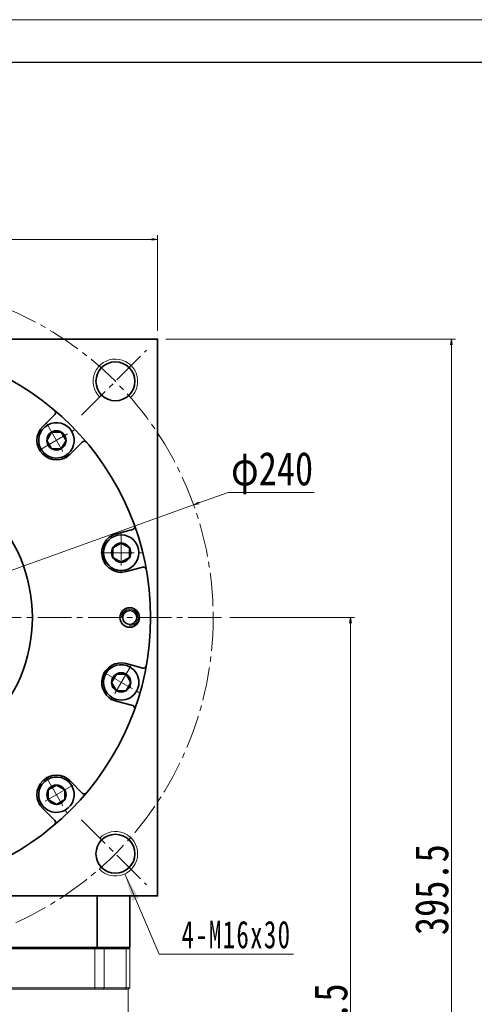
# Model space of a CAD drawing. Header units: millimetres. Extents: x 0 to 1302, y 19 to 930.
# Tile 7 of 7: x 837 to 1000, y 577 to 930. Entities that reach past the tile are written whole.
import ezdxf

# ---------------------------------------------------------------- set-up
doc = ezdxf.new("R2010")
doc.units = ezdxf.units.MM
doc.set_wipeout_variables(frame=1)
doc.linetypes.add('点画线', pattern=[18, 12, -2, 2, -2])
for name, color, linetype, lineweight in [('中心线层', 1, '点画线', 18), ('图框_外框线', 7, 'Continuous', 18), ('尺寸线层', 3, 'Continuous', 18), ('粗实线层', 7, 'Continuous', 35)]:
    doc.layers.add(name, color=color, linetype=linetype, lineweight=lineweight)
doc.styles.add('宋体', font='SimSun.ttf', dxfattribs={"width": 0.8})
doc.styles.add('标准', font='SimSun.ttf', dxfattribs={"width": 0.667})
doc.dimstyles.new('A水平标注$0', dxfattribs={"dimtxt": 3.5, "dimasz": 2, "dimexe": 1.5, "dimexo": 3, "dimgap": 1.1, "dimtad": 1, "dimtoh": 1, "dimdec": 4, "dimdsep": 46, "dimtxsty": '宋体', "dimblk": 'OPEN', "dimcen": 3, "dimclrd": 3, "dimclre": 3, "dimclrt": 6, "dimadec": 0, "dimazin": 0, "dimtm": 1e-09, "dimtfac": 1, "dimtdec": 4, "dimtix": 1, "dimtmove": 0, "dimatfit": 3, "dimldrblk": 'OPEN', "dimfxl": 0, "dimlwd": 13, "dimlwe": 13, "dimarcsym": 0})
doc.dimstyles.new('D直径标注φ25', dxfattribs={"dimtxt": 3.5, "dimasz": 2, "dimexe": 1, "dimexo": 3, "dimtad": 1, "dimtoh": 1, "dimdec": 1, "dimdsep": 46, "dimtxsty": '宋体', "dimblk": 'OPEN', "dimcen": 3, "dimclrd": 3, "dimclre": 3, "dimclrt": 130, "dimadec": 0, "dimazin": 0, "dimtm": 1e-09, "dimtfac": 1, "dimtdec": 1, "dimtmove": 0, "dimatfit": 0, "dimldrblk": 'OPEN', "dimfxl": 0, "dimlwd": 13, "dimlwe": 13, "dimarcsym": 0})

# ---------------------------------------------------------------- blocks, each defined once
blk = doc.blocks.new('_Open')
at = {"color": 0, "linetype": 'ByBlock', "lineweight": -2}
for p, q in [((-1, 0.17), (0, 0)), ((-1, -0.17), (0, 0)), ((0, 0), (-1, 0))]:
    blk.add_line(p, q, dxfattribs=at)
blk = doc.blocks.new('*D12')
at = {"layer": 'Defpoints', "color": 0, "transparency": 16777216}
for p in [(886.39, 851.57), (686.39, 815.72), (886.39, 815.72)]:
    blk.add_point(p, dxfattribs=at)
at = {"layer": '尺寸线层', "color": 3, "lineweight": 13, "transparency": 16777216}
for p, q in [((686.39, 818.72), (686.39, 853.07)), ((886.39, 818.72), (886.39, 853.07)), ((688.39, 851.57), (884.39, 851.57))]:
    blk.add_line(p, q, dxfattribs=at)
at = {"layer": '尺寸线层', "color": 3, "lineweight": 13, "transparency": 16777216, "xscale": 2, "yscale": 2, "zscale": 2, "rotation": 180}
blk.add_blockref('_Open', (686.39, 851.57), dxfattribs=at)
at = {"layer": '尺寸线层', "color": 3, "lineweight": 13, "transparency": 16777216, "xscale": 2, "yscale": 2, "zscale": 2}
blk.add_blockref('_Open', (886.39, 851.57), dxfattribs=at)
at = {"layer": '尺寸线层', "color": 6, "transparency": 16777216, "insert": (786.39, 858.57), "char_height": 12, "attachment_point": 5, "style": '宋体', "bg_fill": 3, "box_fill_scale": 1.1, "bg_fill_color": 256, "bg_fill_true_color": 13158600, "bg_fill_transparency": 0}
blk.add_mtext('200', dxfattribs=at)
blk = doc.blocks.new('*D14')
at = {"layer": 'Defpoints', "color": 0, "transparency": 16777216}
for p in [(899.36, 756.21), (673.43, 675.23)]:
    blk.add_point(p, dxfattribs=at)
at = {"layer": '尺寸线层', "color": 3, "lineweight": 13, "transparency": 16777216}
for p, q in [((901.24, 756.89), (911.84, 760.69)), ((911.84, 760.69), (942.76, 760.69)), ((673.43, 675.23), (899.36, 756.21)), ((671.55, 674.55), (669.67, 673.88))]:
    blk.add_line(p, q, dxfattribs=at)
at = {"layer": '尺寸线层', "color": 3, "lineweight": 13, "transparency": 16777216, "xscale": 2, "yscale": 2, "zscale": 2}
for p, rotation in [((899.36, 756.21), 199.7213651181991), ((673.43, 675.23), 19.72136511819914)]:
    blk.add_blockref('_Open', p, dxfattribs=dict(at, rotation=rotation))
at = {"layer": '尺寸线层', "color": 130, "transparency": 16777216, "insert": (927.61, 767.58), "char_height": 12, "attachment_point": 5, "style": '宋体'}
blk.add_mtext('φ240', dxfattribs=at)
blk = doc.blocks.new('*D15')
at = {"layer": 'Defpoints', "color": 0, "transparency": 16777216}
for p in [(909.39, 715.72), (875.59, 420.22), (955.77, 420.22)]:
    blk.add_point(p, dxfattribs=at)
at = {"layer": '尺寸线层', "color": 3, "lineweight": 13, "transparency": 16777216}
for p, q in [((912.39, 715.72), (957.27, 715.72)), ((955.77, 713.72), (955.77, 422.22)), ((878.59, 420.22), (957.27, 420.22))]:
    blk.add_line(p, q, dxfattribs=at)
at = {"layer": '尺寸线层', "color": 3, "lineweight": 13, "transparency": 16777216, "xscale": 2, "yscale": 2, "zscale": 2}
for p, rotation in [((955.77, 715.72), 90), ((955.77, 420.22), 270)]:
    blk.add_blockref('_Open', p, dxfattribs=dict(at, rotation=rotation))
at = {"layer": '尺寸线层', "color": 6, "transparency": 16777216, "insert": (948.77, 567.97), "char_height": 12, "attachment_point": 5, "rotation": 90, "style": '宋体'}
blk.add_mtext('295.5', dxfattribs=at)
blk = doc.blocks.new('*D16')
at = {"layer": 'Defpoints', "color": 0, "transparency": 16777216}
for p in [(886.39, 815.72), (992.09, 815.72), (875.59, 420.22)]:
    blk.add_point(p, dxfattribs=at)
at = {"layer": '尺寸线层', "color": 3, "lineweight": 13, "transparency": 16777216}
for p, q in [((889.39, 815.72), (993.59, 815.72)), ((992.09, 422.22), (992.09, 813.72)), ((878.59, 420.22), (993.59, 420.22))]:
    blk.add_line(p, q, dxfattribs=at)
at = {"layer": '尺寸线层', "color": 3, "lineweight": 13, "transparency": 16777216, "xscale": 2, "yscale": 2, "zscale": 2}
for p, rotation in [((992.09, 815.72), 90), ((992.09, 420.22), 270)]:
    blk.add_blockref('_Open', p, dxfattribs=dict(at, rotation=rotation))
at = {"layer": '尺寸线层', "color": 6, "transparency": 16777216, "insert": (985.09, 617.97), "char_height": 12, "attachment_point": 5, "rotation": 90, "style": '宋体'}
blk.add_mtext('395.5', dxfattribs=at)
blk = doc.blocks.new('*X7')
at = {"layer": '尺寸线层', "linetype": 'Continuous'}
blk.add_hatch(color=0, dxfattribs=at).paths.add_polyline_path([(-15.45, 28.83), (-10.39, 20.23), (-12.66, 19.25)], flags=0)
at = {"layer": '尺寸线层', "color": 0, "linetype": 'Continuous'}
blk.add_line((-15.45, 28.83), (-3, 0), dxfattribs=at)
at = {"layer": '尺寸线层', "color": 0}
for p, q in [((-3, 0), (0, 0)), ((0, 0), (45.22, 0)), ((0, 0), (0, 0))]:
    blk.add_line(p, q, dxfattribs=at)
at = {"layer": '尺寸线层', "color": 0, "insert": (4.95, 1.98), "char_height": 9.9, "width": 80.5381, "attachment_point": 7, "line_spacing_factor": 1.15057, "style": '标准'}
blk.add_mtext('\\T1.1;4-M16x30', dxfattribs=at)
blk = doc.blocks.new('*X8')
at = {"layer": '中心线层', "linetype": '点画线', "lineweight": 18}
for p, q in [((0, -7.37), (0, 7.37)), ((-7.37, 0), (7.37, 0))]:
    blk.add_line(p, q, dxfattribs=at)
at = {"layer": '粗实线层'}
for p, q in [((-3.46, 0), (-1.73, 3)), ((-3.46, 0), (-1.73, -3)), ((-1.73, 3), (1.73, 3)), ((3.46, 0), (1.73, 3)), ((3.46, 0), (1.73, 3)), ((3.46, 0), (1.73, -3)), ((-1.73, -3), (1.73, -3))]:
    blk.add_line(p, q, dxfattribs=at)
blk.add_circle((0, 0), 3.46, dxfattribs=at)
for start, end in [(0, 180), (180, 360)]:
    blk.add_arc((0, 0), 6.37, start, end, dxfattribs=at)

msp = doc.modelspace()

# ---------------------------------------------------------------- linework, layer by layer
at = {"color": 7, "linetype": 'Continuous', "lineweight": 15}
for p, q in [((863.85378, 597.21974), (708.93444, 597.21974)), ((708.93444, 596.71973), (863.85378, 596.71973)), ((866.88481, 597.21974), (863.85378, 597.21974)), ((863.85378, 596.71973), (863.85378, 597.21974)), ((863.85378, 596.71973), (867.22159, 596.71973)), ((863.85378, 596.71973), (863.85378, 582.71974)), ((867.22159, 596.71973), (866.88481, 597.21974)), ((874.7202, 597.21974), (866.88481, 597.21974)), ((867.22159, 582.71974), (867.22159, 596.71973)), ((867.22159, 596.71973), (875.08977, 596.71973)), ((875.08977, 596.71973), (874.7202, 597.21974)), ((875.89411, 597.21974), (874.7202, 597.21974)), ((875.08977, 596.71973), (875.08977, 582.71974)), ((875.08977, 596.71973), (876.39411, 596.71973)), ((875.89411, 597.21974), (876.39411, 596.71973)), ((876.39411, 582.71974), (876.39411, 596.71973)), ((863.85378, 582.71974), (708.93444, 582.71974)), ((786.39411, 582.21974), (863.85378, 582.21974)), ((867.22159, 582.71974), (863.85378, 582.71974)), ((863.85378, 582.21974), (863.85378, 582.71974)), ((863.85378, 582.21974), (866.88481, 582.21974)), ((866.88481, 582.21974), (867.22159, 582.71974)), ((866.88481, 582.21974), (874.7202, 582.21974)), ((875.08977, 582.71974), (867.22159, 582.71974)), ((874.7202, 582.21974), (875.08977, 582.71974)), ((874.7202, 582.21974), (875.89411, 582.21974)), ((876.39411, 582.71974), (875.08977, 582.71974)), ((876.39411, 582.71974), (875.89411, 582.21974)), ((875.89411, 582.21974), (875.89411, 544.71973))]:
    msp.add_line(p, q, dxfattribs=at)
at = {"layer": '中心线层'}
for p, q in [((859.07852, 788.40414), (882.45059, 811.77622)), ((663.39411, 715.71974), (909.39411, 715.71974)), ((859.07852, 643.03533), (882.45059, 619.66326))]:
    msp.add_line(p, q, dxfattribs=at)
msp.add_circle((786.39411, 715.71974), 120, dxfattribs=at)
at = {"layer": '图框_外框线', "color": 3}
msp.add_lwpolyline([(6.83199, 19.1333), (1295.59018, 19.1333), (1295.59018, 930.46945), (6.83199, 930.46945)], close=True, dxfattribs=at)
at = {"layer": '图框_外框线', "color": 3, "lineweight": 25}
msp.add_lwpolyline([(83.54378, 34.47566), (1280.24782, 34.47566), (1280.24782, 915.12709), (83.54378, 915.12709)], close=True, dxfattribs=at)
at = {"layer": '粗实线层'}
for p, q in [((845.08398, 784.30909), (849.44528, 788.6704)), ((854.98347, 774.4096), (859.34478, 778.77091)), ((871.5157, 745.77493), (877.47336, 747.37128)), ((875.13917, 732.25197), (881.09683, 733.84832)), ((875.13917, 699.1875), (881.09683, 697.59115)), ((871.5157, 685.66454), (877.47336, 684.06819)), ((854.98347, 657.02987), (859.34478, 652.66856)), ((845.08398, 647.13038), (849.44528, 642.76907)), ((864.68366, 597.21974), (864.68366, 615.71974)), ((876.39411, 597.21974), (876.39411, 615.71974)), ((696.39411, 597.21974), (876.39411, 597.21974))]:
    msp.add_line(p, q, dxfattribs=at)
msp.add_lwpolyline([(686.39411, 615.71974), (686.39411, 815.71974), (886.39411, 815.71974), (886.39411, 615.71974)], close=True, dxfattribs=at)
for centre, radius in [((786.39411, 715.71974), 97.5), ((871.24693, 800.57255), 7), ((786.39411, 715.71974), 55), ((876.39411, 715.71974), 3.5), ((876.39411, 715.71974), 2.5), ((871.24693, 630.86692), 7)]:
    msp.add_circle(centre, radius, dxfattribs=at)
at = {"layer": '粗实线层', "lineweight": 18}
for centre, radius, start, end in [((871.24693, 800.57255), 8, 313.0897868, 225), ((876.39411, 715.71974), 3, 268.4228528, 180), ((871.24693, 630.86692), 8, 223.0897868, 135)]:
    msp.add_arc(centre, radius, start, end, dxfattribs=at)
at = {"layer": '粗实线层'}
for centre, radius, start, end in [((848.73818, 789.37751), 1, 315.0000394, 49.7552741), ((850.03372, 779.35935), 7, 135, 315), ((860.05189, 778.0638), 1, 40.2447259, 134.9999606), ((877.21454, 748.33721), 1, 285.0000394, 19.7552741), ((873.32744, 739.01345), 7, 105, 285), ((881.35565, 732.88239), 1, 10.2447259, 104.9999606), ((873.32744, 692.42602), 7, 75, 255), ((881.35565, 698.55708), 1, 255.0000394, 349.7552741), ((877.21454, 683.10226), 1, 340.2447259, 74.9999606), ((850.03372, 652.08013), 7, 45, 225), ((860.05189, 653.37567), 1, 225.0000394, 319.7552741), ((848.73818, 642.06196), 1, 310.2447259, 44.9999606)]:
    msp.add_arc(centre, radius, start, end, dxfattribs=at)

# ---------------------------------------------------------------- block references
at = {"layer": '尺寸线层'}
msp.add_blockref('*X7', (890.04703, 594.77287), dxfattribs=at)

# ---------------------------------------------------------------- dimensions: what is measured, and where the dimension line sits
dim = msp.add_diameter_dim_2p(p1=(673.43274, 675.22618), p2=(899.35549, 756.21329), dimstyle='D直径标注φ25', override={"dimtxt": 12, "dimpost": 'φ<>', "dimtfill": 0}, dxfattribs=at)
dim.commit()
dim.dimension.update_dxf_attribs({"geometry": '*D14', "text_midpoint": (927.61121, 760.68699), "dimtype": 163})
dim = msp.add_linear_dim(base=(955.77485, 420.21973), p1=(909.39411, 715.71974), p2=(875.59411, 420.21973), angle=270, dimstyle='A水平标注$0', override={"dimtxt": 12, "dimgap": 1, "dimtfill": 0}, dxfattribs=at)
dim.commit()
dim.dimension.update_dxf_attribs({"geometry": '*D15', "text_midpoint": (948.77485, 567.96973)})

# ---------------------------------------------------------------- next in the draw order: dimensions: what is measured, and where the dimension line sits
dim = msp.add_linear_dim(base=(886.39411, 851.57271), p1=(686.39411, 815.71974), p2=(886.39411, 815.71974), dimstyle='A水平标注$0', override={"dimtxt": 12, "dimgap": 1, "dimblk": 'Open', "dimtfill": 1, "dimtfillclr": 256}, dxfattribs=at)
dim.commit()
dim.dimension.update_dxf_attribs({"geometry": '*D12', "text_midpoint": (786.39411, 858.57271)})

# ---------------------------------------------------------------- next in the draw order: wipeouts: each hides what was drawn before it
for points in [[(853.21622, 773.84709), (853.24546, 773.86408), (853.27461, 773.88122), (853.30367, 773.89851), (853.33263, 773.91596), (853.36151, 773.93357), (853.39028, 773.95132), (853.41897, 773.96923), (853.44755, 773.98729), (853.47605, 774.0055), (853.50444, 774.02387), (853.53274, 774.04238), (853.56093, 774.06104), (853.58903, 774.07986), (853.61703, 774.09882), (853.64492, 774.11793), (853.67272, 774.13719), (853.70041, 774.15659), (853.728, 774.17615), (853.75548, 774.19585), (853.78286, 774.21569), (853.81013, 774.23568), (853.8373, 774.25582), (853.86436, 774.27609), (853.89131, 774.29652), (853.91815, 774.31708), (853.94489, 774.33779), (853.97151, 774.35864), (853.99802, 774.37963), (854.02442, 774.40076), (854.0507, 774.42203), (854.0507, 774.42203), (854.27846, 774.61641), (854.49682, 774.82129), (854.70531, 775.03621), (854.90346, 775.2607), (855.09083, 775.49426), (855.26701, 775.73637), (855.43161, 775.9865), (855.58426, 776.24409), (855.72463, 776.50858), (855.8524, 776.77938), (855.9673, 777.05589), (856.06906, 777.33749), (856.15747, 777.62357), (856.23233, 777.91349), (856.29347, 778.20661), (856.34076, 778.50228), (856.37409, 778.79985), (856.39338, 779.09865), (856.39861, 779.39804), (856.38974, 779.69733), (856.36681, 779.99588), (856.32987, 780.29302), (856.27899, 780.5881), (856.21429, 780.88045), (856.13592, 781.16944), (856.04404, 781.45442), (855.93886, 781.73477), (855.82061, 782.00986), (855.68955, 782.27908), (855.54598, 782.54185), (855.54598, 782.54185), (855.3902, 782.79757), (855.22258, 783.04568), (855.04347, 783.28563), (854.85327, 783.51689), (854.65241, 783.73895), (854.44133, 783.95132), (854.22049, 784.15353), (853.99039, 784.34513), (853.75153, 784.5257), (853.50444, 784.69483), (853.24967, 784.85215), (852.98779, 784.99732), (852.71936, 785.13001), (852.445, 785.24993), (852.1653, 785.35681), (851.88088, 785.45043), (851.59237, 785.53056), (851.30041, 785.59703), (851.00565, 785.6497), (850.70874, 785.68845), (850.41034, 785.71319), (850.1111, 785.72388), (849.81169, 785.72047), (849.51278, 785.70299), (849.21501, 785.67147), (848.91906, 785.62598), (848.62557, 785.56663), (848.3352, 785.49353), (848.04859, 785.40686), (847.76637, 785.30681), (847.76637, 785.30681), (847.73481, 785.29468), (847.70331, 785.28239), (847.67188, 785.26992), (847.64051, 785.25729), (847.60921, 785.24449), (847.57798, 785.23153), (847.54682, 785.2184), (847.51573, 785.20511), (847.4847, 785.19165), (847.45376, 785.17802), (847.42288, 785.16423), (847.39208, 785.15028), (847.36135, 785.13617), (847.3307, 785.12189), (847.30012, 785.10745), (847.26962, 785.09284), (847.2392, 785.07808), (847.20886, 785.06315), (847.1786, 785.04806), (847.14842, 785.03281), (847.11832, 785.01741), (847.0883, 785.00184), (847.05837, 784.98611), (847.02852, 784.97022), (846.99875, 784.95418), (846.96907, 784.93798), (846.93948, 784.92162), (846.90997, 784.9051), (846.88055, 784.88843), (846.85122, 784.8716), (846.85122, 784.8716), (846.5671, 784.69748), (846.29247, 784.50874), (846.0281, 784.30588), (845.77471, 784.08946), (845.53299, 783.86008), (845.30361, 783.61836), (845.08719, 783.36497), (844.88433, 783.1006), (844.69559, 782.82597), (844.52147, 782.54185), (844.36247, 782.249), (844.21901, 781.94822), (844.09148, 781.64036), (843.98025, 781.32624), (843.88561, 781.00673), (843.80781, 780.6827), (843.74709, 780.35505), (843.70359, 780.02467), (843.67745, 779.69246), (843.66872, 779.35935), (843.67745, 779.02623), (843.70359, 778.69402), (843.74709, 778.36364), (843.80781, 778.03599), (843.88561, 777.71196), (843.98025, 777.39245), (844.09148, 777.07833), (844.21901, 776.77047), (844.36247, 776.4697), (844.52147, 776.17685), (844.52147, 776.17685), (844.69559, 775.89272), (844.88433, 775.61809), (845.08719, 775.35372), (845.30361, 775.10033), (845.53299, 774.85861), (845.77471, 774.62923), (846.0281, 774.41281), (846.29247, 774.20995), (846.5671, 774.02121), (846.85122, 773.84709), (847.14407, 773.68809), (847.44484, 773.54463), (847.75271, 773.41711), (848.06683, 773.30587), (848.38634, 773.21123), (848.71037, 773.13344), (849.03802, 773.07271), (849.3684, 773.02921), (849.70061, 773.00307), (850.03372, 772.99435), (850.36684, 773.00307), (850.69905, 773.02921), (851.02943, 773.07271), (851.35708, 773.13344), (851.68111, 773.21123), (852.00062, 773.30587), (852.31474, 773.41711), (852.6226, 773.54463), (852.92337, 773.68809)], [(844.52147, 648.89763), (844.53846, 648.86839), (844.5556, 648.83924), (844.57289, 648.81018), (844.59034, 648.78122), (844.60794, 648.75234), (844.6257, 648.72357), (844.64361, 648.69488), (844.66167, 648.6663), (844.67988, 648.6378), (844.69824, 648.60941), (844.71676, 648.58111), (844.73542, 648.55292), (844.75423, 648.52482), (844.7732, 648.49682), (844.79231, 648.46892), (844.81156, 648.44113), (844.83097, 648.41344), (844.85052, 648.38585), (844.87022, 648.35837), (844.89007, 648.33099), (844.91006, 648.30371), (844.93019, 648.27655), (844.95047, 648.24949), (844.97089, 648.22254), (844.99146, 648.1957), (845.01217, 648.16896), (845.03302, 648.14234), (845.05401, 648.11583), (845.07514, 648.08943), (845.09641, 648.06314), (845.09641, 648.06314), (845.29079, 647.83539), (845.49567, 647.61702), (845.71059, 647.40854), (845.93508, 647.21039), (846.16863, 647.02302), (846.41075, 646.84684), (846.66088, 646.68224), (846.91847, 646.52959), (847.18296, 646.38922), (847.45376, 646.26145), (847.73026, 646.14655), (848.01187, 646.04479), (848.29795, 645.95638), (848.58787, 645.88152), (848.88099, 645.82038), (849.17666, 645.77309), (849.47422, 645.73976), (849.77303, 645.72047), (850.07241, 645.71524), (850.37171, 645.72411), (850.67026, 645.74703), (850.9674, 645.78398), (851.26247, 645.83486), (851.55483, 645.89955), (851.84382, 645.97793), (852.1288, 646.06981), (852.40915, 646.17499), (852.68424, 646.29324), (852.95346, 646.4243), (853.21622, 646.56787), (853.21622, 646.56787), (853.47194, 646.72365), (853.72005, 646.89127), (853.96001, 647.07038), (854.19127, 647.26058), (854.41333, 647.46144), (854.6257, 647.67252), (854.82791, 647.89336), (855.01951, 648.12346), (855.20007, 648.36232), (855.3692, 648.60941), (855.52653, 648.86418), (855.6717, 649.12606), (855.80439, 649.39448), (855.92431, 649.66885), (856.03119, 649.94855), (856.1248, 650.23297), (856.20493, 650.52148), (856.27141, 650.81343), (856.32408, 651.10819), (856.36283, 651.4051), (856.38757, 651.70351), (856.39825, 652.00275), (856.39485, 652.30216), (856.37737, 652.60107), (856.34585, 652.89884), (856.30036, 653.19479), (856.241, 653.48828), (856.16791, 653.77865), (856.08124, 654.06526), (855.98119, 654.34748), (855.98119, 654.34748), (855.96906, 654.37904), (855.95676, 654.41054), (855.9443, 654.44197), (855.93167, 654.47334), (855.91887, 654.50464), (855.90591, 654.53587), (855.89278, 654.56703), (855.87948, 654.59812), (855.86602, 654.62914), (855.8524, 654.66009), (855.83861, 654.69097), (855.82466, 654.72177), (855.81054, 654.7525), (855.79626, 654.78315), (855.78182, 654.81373), (855.76722, 654.84422), (855.75245, 654.87464), (855.73753, 654.90499), (855.72244, 654.93525), (855.70719, 654.96543), (855.69178, 654.99553), (855.67622, 655.02555), (855.66049, 655.05548), (855.6446, 655.08533), (855.62856, 655.1151), (855.61235, 655.14478), (855.59599, 655.17437), (855.57948, 655.20388), (855.5628, 655.2333), (855.54598, 655.26263), (855.54598, 655.26263), (855.37186, 655.54675), (855.18312, 655.82138), (854.98026, 656.08575), (854.76384, 656.33914), (854.53446, 656.58086), (854.29274, 656.81024), (854.03935, 657.02666), (853.77498, 657.22952), (853.50035, 657.41826), (853.21622, 657.59238), (852.92337, 657.75138), (852.6226, 657.89484), (852.31474, 658.02237), (852.00062, 658.1336), (851.68111, 658.22824), (851.35708, 658.30604), (851.02943, 658.36676), (850.69905, 658.41026), (850.36684, 658.4364), (850.03372, 658.44513), (849.70061, 658.4364), (849.3684, 658.41026), (849.03802, 658.36676), (848.71037, 658.30604), (848.38634, 658.22824), (848.06683, 658.1336), (847.75271, 658.02237), (847.44484, 657.89484), (847.14407, 657.75138), (846.85122, 657.59238), (846.85122, 657.59238), (846.5671, 657.41826), (846.29247, 657.22952), (846.0281, 657.02666), (845.77471, 656.81024), (845.53299, 656.58086), (845.30361, 656.33914), (845.08719, 656.08575), (844.88433, 655.82138), (844.69559, 655.54675), (844.52147, 655.26263), (844.36247, 654.96978), (844.21901, 654.669), (844.09148, 654.36114), (843.98025, 654.04702), (843.88561, 653.72751), (843.80781, 653.40348), (843.74709, 653.07583), (843.70359, 652.74545), (843.67745, 652.41324), (843.66872, 652.08013), (843.67745, 651.74701), (843.70359, 651.4148), (843.74709, 651.08442), (843.80781, 650.75677), (843.88561, 650.43274), (843.98025, 650.11323), (844.09148, 649.79911), (844.21901, 649.49125), (844.36247, 649.19048)]]:
    msp.add_wipeout(points).dxf.layer = '粗实线层'

# ---------------------------------------------------------------- next in the draw order: block references
at = {"layer": '粗实线层'}
for p, rotation in [((850.03372, 779.35935), 299.9999999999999), ((850.03372, 652.08013), 209.9999999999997)]:
    msp.add_blockref('*X8', p, dxfattribs=dict(at, rotation=rotation))

# ---------------------------------------------------------------- next in the draw order: dimensions: what is measured, and where the dimension line sits
at = {"layer": '尺寸线层'}
dim = msp.add_linear_dim(base=(992.0908, 815.71974), p1=(875.59411, 420.21973), p2=(886.39411, 815.71974), angle=90, dimstyle='A水平标注$0', override={"dimtxt": 12, "dimgap": 1, "dimtfill": 0}, dxfattribs=at)
dim.commit()
dim.dimension.update_dxf_attribs({"geometry": '*D16', "text_midpoint": (985.0908, 617.96973)})

# ---------------------------------------------------------------- next in the draw order: wipeouts: each hides what was drawn before it
for points in [[(873.32744, 732.64845), (873.36125, 732.64854), (873.39507, 732.64881), (873.42888, 732.64926), (873.46269, 732.64989), (873.49649, 732.6507), (873.53029, 732.65168), (873.56409, 732.65285), (873.59787, 732.6542), (873.63165, 732.65572), (873.66542, 732.65743), (873.69919, 732.65932), (873.73294, 732.66138), (873.76668, 732.66362), (873.80041, 732.66605), (873.83412, 732.66865), (873.86782, 732.67143), (873.90151, 732.67439), (873.93517, 732.67753), (873.96883, 732.68085), (874.00246, 732.68434), (874.03607, 732.68802), (874.06967, 732.69187), (874.10324, 732.69591), (874.13679, 732.70012), (874.17032, 732.70451), (874.20383, 732.70907), (874.23731, 732.71382), (874.27076, 732.71874), (874.30419, 732.72384), (874.33759, 732.72912), (874.33759, 732.72912), (874.63202, 732.78358), (874.92357, 732.85183), (875.21158, 732.93371), (875.49543, 733.02905), (875.77447, 733.13763), (876.04811, 733.25922), (876.31572, 733.39354), (876.57671, 733.5403), (876.83052, 733.69916), (877.07658, 733.86979), (877.31433, 734.05181), (877.54327, 734.2448), (877.76287, 734.44835), (877.97266, 734.662), (878.17217, 734.88528), (878.36096, 735.11769), (878.5386, 735.35873), (878.70472, 735.60785), (878.85893, 735.86452), (879.00091, 736.12815), (879.13032, 736.39816), (879.2469, 736.67396), (879.35038, 736.95494), (879.44052, 737.24048), (879.51714, 737.52994), (879.58006, 737.82268), (879.62914, 738.11806), (879.66428, 738.41542), (879.68539, 738.7141), (879.69244, 739.01345), (879.69244, 739.01345), (879.68539, 739.3128), (879.66428, 739.61148), (879.62914, 739.90884), (879.58006, 740.20422), (879.51714, 740.49696), (879.44052, 740.78642), (879.35038, 741.07196), (879.2469, 741.35294), (879.13032, 741.62874), (879.00091, 741.89875), (878.85893, 742.16238), (878.70472, 742.41905), (878.5386, 742.66817), (878.36096, 742.90921), (878.17217, 743.14162), (877.97266, 743.3649), (877.76287, 743.57855), (877.54327, 743.7821), (877.31433, 743.97509), (877.07658, 744.15711), (876.83052, 744.32774), (876.57671, 744.4866), (876.31572, 744.63336), (876.04811, 744.76768), (875.77447, 744.88927), (875.49543, 744.99785), (875.21158, 745.09319), (874.92357, 745.17507), (874.63202, 745.24332), (874.33759, 745.29778), (874.33759, 745.29778), (874.30419, 745.30306), (874.27076, 745.30816), (874.23731, 745.31308), (874.20383, 745.31783), (874.17032, 745.32239), (874.13679, 745.32678), (874.10324, 745.33099), (874.06967, 745.33503), (874.03607, 745.33888), (874.00246, 745.34256), (873.96883, 745.34605), (873.93517, 745.34937), (873.90151, 745.35251), (873.86782, 745.35547), (873.83412, 745.35825), (873.80041, 745.36085), (873.76668, 745.36328), (873.73294, 745.36552), (873.69919, 745.36758), (873.66542, 745.36947), (873.63165, 745.37118), (873.59787, 745.3727), (873.56409, 745.37405), (873.53029, 745.37522), (873.49649, 745.3762), (873.46269, 745.37701), (873.42888, 745.37764), (873.39507, 745.37809), (873.36125, 745.37836), (873.32744, 745.37845), (873.32744, 745.37845), (872.99432, 745.36973), (872.66211, 745.34358), (872.33173, 745.30009), (872.00408, 745.23936), (871.68005, 745.16157), (871.36054, 745.06692), (871.04643, 744.95569), (870.73856, 744.82817), (870.43779, 744.68471), (870.14494, 744.5257), (869.86081, 744.35159), (869.58618, 744.16284), (869.32181, 743.95998), (869.06842, 743.74357), (868.8267, 743.51418), (868.59732, 743.27247), (868.3809, 743.01907), (868.17804, 742.7547), (867.9893, 742.48008), (867.81519, 742.19595), (867.65618, 741.9031), (867.51272, 741.60233), (867.3852, 741.29446), (867.27396, 740.98034), (867.17932, 740.66083), (867.10153, 740.33681), (867.0408, 740.00916), (866.99731, 739.67877), (866.97116, 739.34657), (866.96244, 739.01345), (866.96244, 739.01345), (866.97116, 738.68033), (866.99731, 738.34813), (867.0408, 738.01774), (867.10153, 737.69009), (867.17932, 737.36607), (867.27396, 737.04656), (867.3852, 736.73244), (867.51272, 736.42457), (867.65618, 736.1238), (867.81519, 735.83095), (867.9893, 735.54682), (868.17804, 735.2722), (868.3809, 735.00783), (868.59732, 734.75443), (868.8267, 734.51272), (869.06842, 734.28333), (869.32181, 734.06692), (869.58618, 733.86406), (869.86081, 733.67531), (870.14494, 733.5012), (870.43779, 733.34219), (870.73856, 733.19873), (871.04643, 733.07121), (871.36054, 732.95998), (871.68005, 732.86533), (872.00408, 732.78754), (872.33173, 732.72681), (872.66211, 732.68332), (872.99432, 732.65717)], [(870.14494, 686.91377), (870.17427, 686.89694), (870.20368, 686.88027), (870.23319, 686.86375), (870.26278, 686.84739), (870.29246, 686.83119), (870.32223, 686.81514), (870.35208, 686.79926), (870.38202, 686.78353), (870.41203, 686.76796), (870.44213, 686.75255), (870.47231, 686.73731), (870.50258, 686.72222), (870.53292, 686.70729), (870.56334, 686.69253), (870.59384, 686.67792), (870.62441, 686.66348), (870.65507, 686.6492), (870.68579, 686.63509), (870.71659, 686.62113), (870.74747, 686.60735), (870.77842, 686.59372), (870.80944, 686.58026), (870.84053, 686.56697), (870.87169, 686.55384), (870.90292, 686.54087), (870.93422, 686.52808), (870.96559, 686.51545), (870.99702, 686.50298), (871.02852, 686.49069), (871.06009, 686.47856), (871.06009, 686.47856), (871.34231, 686.3785), (871.62892, 686.29183), (871.91929, 686.21874), (872.21277, 686.15938), (872.50873, 686.1139), (872.80649, 686.08238), (873.10541, 686.0649), (873.40482, 686.06149), (873.70405, 686.07217), (874.00246, 686.09692), (874.29937, 686.13567), (874.59413, 686.18834), (874.88608, 686.25481), (875.17459, 686.33494), (875.45901, 686.42855), (875.73871, 686.53544), (876.01308, 686.65536), (876.2815, 686.78805), (876.54339, 686.93322), (876.79815, 687.09054), (877.04524, 687.25967), (877.2841, 687.44024), (877.5142, 687.63184), (877.73504, 687.83404), (877.94612, 688.04641), (878.14699, 688.26848), (878.33718, 688.49974), (878.51629, 688.73969), (878.68392, 688.9878), (878.83969, 689.24352), (878.83969, 689.24352), (878.98326, 689.50628), (879.11432, 689.77551), (879.23257, 690.0506), (879.33775, 690.33094), (879.42963, 690.61593), (879.50801, 690.90492), (879.57271, 691.19727), (879.62358, 691.49234), (879.66053, 691.78949), (879.68346, 692.08803), (879.69232, 692.38733), (879.6871, 692.68671), (879.6678, 692.98552), (879.63447, 693.28309), (879.58718, 693.57876), (879.52604, 693.87188), (879.45119, 694.1618), (879.36278, 694.44788), (879.26101, 694.72948), (879.14611, 695.00599), (879.01834, 695.27679), (878.87797, 695.54127), (878.72532, 695.79887), (878.56072, 696.049), (878.38454, 696.29111), (878.19717, 696.52467), (877.99902, 696.74916), (877.79054, 696.96408), (877.57218, 697.16896), (877.34442, 697.36334), (877.34442, 697.36334), (877.31813, 697.38461), (877.29173, 697.40574), (877.26522, 697.42673), (877.2386, 697.44758), (877.21187, 697.46829), (877.18503, 697.48885), (877.15807, 697.50927), (877.13102, 697.52955), (877.10385, 697.54969), (877.07658, 697.56968), (877.0492, 697.58952), (877.02171, 697.60922), (876.99412, 697.62877), (876.96643, 697.64818), (876.93864, 697.66744), (876.91074, 697.68655), (876.88274, 697.70551), (876.85465, 697.72433), (876.82645, 697.74299), (876.79815, 697.7615), (876.76976, 697.77987), (876.74127, 697.79808), (876.71268, 697.81614), (876.684, 697.83405), (876.65522, 697.8518), (876.62635, 697.8694), (876.59738, 697.88685), (876.56833, 697.90415), (876.53918, 697.92129), (876.50994, 697.93827), (876.50994, 697.93827), (876.21709, 698.09728), (875.91632, 698.24074), (875.60845, 698.36826), (875.29433, 698.4795), (874.97482, 698.57414), (874.6508, 698.65193), (874.32314, 698.71266), (873.99276, 698.75615), (873.66056, 698.7823), (873.32744, 698.79102), (872.99432, 698.7823), (872.66211, 698.75615), (872.33173, 698.71266), (872.00408, 698.65193), (871.68005, 698.57414), (871.36054, 698.4795), (871.04643, 698.36826), (870.73856, 698.24074), (870.43779, 698.09728), (870.14494, 697.93827), (869.86081, 697.76416), (869.58618, 697.57542), (869.32181, 697.37256), (869.06842, 697.15614), (868.8267, 696.92676), (868.59732, 696.68504), (868.3809, 696.43165), (868.17804, 696.16727), (867.9893, 695.89265), (867.81519, 695.60852), (867.81519, 695.60852), (867.65618, 695.31567), (867.51272, 695.0149), (867.3852, 694.70703), (867.27396, 694.39292), (867.17932, 694.07341), (867.10153, 693.74938), (867.0408, 693.42173), (866.99731, 693.09135), (866.97116, 692.75914), (866.96244, 692.42602), (866.97116, 692.0929), (866.99731, 691.7607), (867.0408, 691.43032), (867.10153, 691.10266), (867.17932, 690.77864), (867.27396, 690.45913), (867.3852, 690.14501), (867.51272, 689.83714), (867.65618, 689.53637), (867.81519, 689.24352), (867.9893, 688.95939), (868.17804, 688.68477), (868.3809, 688.4204), (868.59732, 688.16701), (868.8267, 687.92529), (869.06842, 687.69591), (869.32181, 687.47949), (869.58618, 687.27663), (869.86081, 687.08788)]]:
    msp.add_wipeout(points).dxf.layer = '粗实线层'

# ---------------------------------------------------------------- next in the draw order: block references
at = {"layer": '粗实线层'}
for p, rotation in [((873.32744, 739.01345), 270), ((873.32744, 692.42602), 239.9999999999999)]:
    msp.add_blockref('*X8', p, dxfattribs=dict(at, rotation=rotation))

doc.saveas('drawing.dxf')
